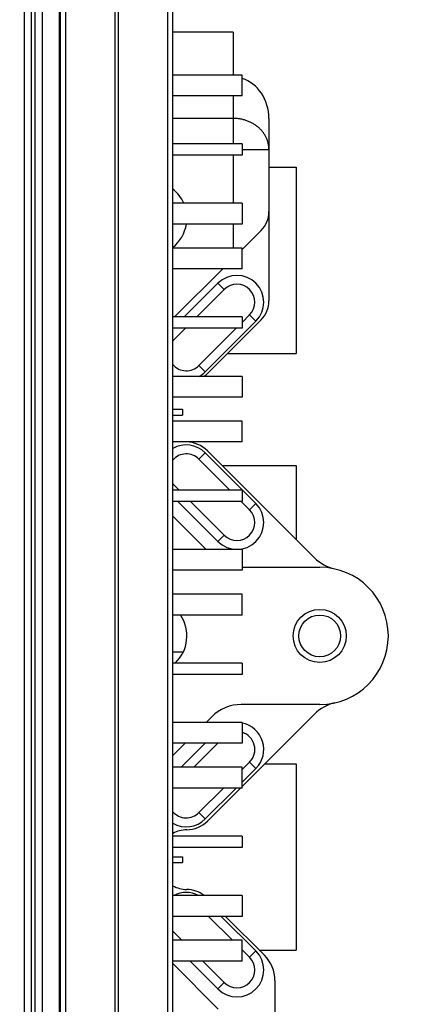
# Model space of a CAD drawing. Header units: inches. Extents: x 0.2 to 16.8, y 0.2 to 10.8.
# Tile 27 of 30: x 10.3 to 11, y 5.8 to 7.4. Entities that reach past the tile are written whole.
import ezdxf

# ---------------------------------------------------------------- set-up
doc = ezdxf.new("R2010")
doc.units = ezdxf.units.IN
doc.header["$LTSCALE"] = 0.935
doc.header["$MEASUREMENT"] = 0
doc.layers.get('0').update_dxf_attribs({"linetype": 'CONTINUOUS'})
doc.layers.add('DIMENSIONS', color=7, linetype='CONTINUOUS')
doc.styles.get("Standard").update_dxf_attribs({"font": 'txt', "width": 0.8})
doc.dimstyles.new('DIMSTYLE_1', dxfattribs={"dimtxt": 0.125, "dimasz": 0.18, "dimexe": 0.18, "dimexo": 0.0625, "dimgap": 0.09, "dimtad": 0, "dimtih": 1, "dimtoh": 1, "dimdec": 3, "dimzin": 4, "dimdsep": 46, "dimtxsty": 'STANDARD', "dimblk": '_FILLED', "dimblk1": '_FILLED', "dimblk2": '_FILLED', "dimcen": 0.09, "dimadec": 0, "dimazin": 0, "dimtp": 0.01, "dimtm": 0.01, "dimtfac": 1, "dimtdec": 3, "dimtofl": 0, "dimtmove": 0, "dimatfit": 3, "dimldrblk": '_FILLED', "dimfxl": 1, "dimtolj": 1, "dimtzin": 4, "dimarcsym": 0})
doc.dimstyles.new('DIMSTYLE_2', dxfattribs={"dimtxt": 0.125, "dimasz": 0.18, "dimexe": 0.18, "dimexo": 0.0625, "dimgap": 0.09, "dimtad": 0, "dimtih": 1, "dimtoh": 1, "dimdec": 3, "dimzin": 4, "dimdsep": 46, "dimtxsty": 'STANDARD', "dimblk": '_FILLED', "dimblk1": '_FILLED', "dimblk2": '_FILLED', "dimcen": 0.09, "dimadec": 0, "dimazin": 0, "dimtp": 0.01, "dimtm": 0.01, "dimtfac": 1, "dimtdec": 3, "dimtofl": 0, "dimtmove": 0, "dimatfit": 3, "dimldrblk": '_FILLED', "dimfxl": 1, "dimtolj": 1, "dimtzin": 4, "dimarcsym": 0})

# ---------------------------------------------------------------- blocks, each defined once
blk = doc.blocks.new('_FILLED')
at = {"color": 0, "linetype": 'BYBLOCK'}
blk.add_solid([(0, 0), (-1, 0.1736), (-1, -0.1736)], dxfattribs=at)
blk = doc.blocks.new('*D31')
at = {"layer": 'DIMENSIONS', "color": 2, "linetype": 'CONTINUOUS'}
for p, q in [((10.5024, 8.156), (11.9433, 8.156)), ((11.8183, 8.156), (11.8183, 5.7475)), ((11.8183, 3.089), (11.8183, 5.4975)), ((10.4484, 3.089), (11.9433, 3.089))]:
    blk.add_line(p, q, dxfattribs=at)
at = {"layer": 'DIMENSIONS', "color": 2, "linetype": 'CONTINUOUS', "xscale": 0.18, "yscale": 0.18, "zscale": 0.18}
for p, rotation in [((11.8183, 8.156), 90), ((11.8183, 3.089), 270)]:
    blk.add_blockref('_FILLED', p, dxfattribs=dict(at, rotation=rotation))
at = {"layer": 'DIMENSIONS', "color": 2, "linetype": 'CONTINUOUS', "insert": (11.8183, 5.685), "char_height": 0.125, "width": 1.325, "attachment_point": 2, "line_spacing_factor": 0.9}
blk.add_mtext('5.067{\\Ftxt.shx;\\W1.000000;\\H0.125000; }[128.7]', dxfattribs=at)
blk = doc.blocks.new('*D34')
at = {"layer": 'DIMENSIONS', "color": 2, "linetype": 'CONTINUOUS'}
blk.add_line((10.0543, 7.1665), (10.0543, 8.5935), dxfattribs=at)
at = {"layer": 'DIMENSIONS', "color": 2, "linetype": 'CONTINUOUS', "insert": (9.9918, 8.656), "char_height": 0.125, "width": 1.425, "attachment_point": 1, "rotation": 90, "line_spacing_factor": 0.9}
blk.add_mtext('3X .386{\\Ftxt.shx;\\W1.000000;\\H0.125000; }[9.79]', dxfattribs=at)
blk = doc.blocks.new('*D35')
at = {"layer": 'DIMENSIONS', "color": 2, "linetype": 'CONTINUOUS'}
blk.add_line((9.2084, 6.06), (9.2084, 8.5935), dxfattribs=at)
at = {"layer": 'DIMENSIONS', "color": 2, "linetype": 'CONTINUOUS', "insert": (9.1459, 8.656), "char_height": 0.125, "width": 1.325, "attachment_point": 1, "rotation": 90, "line_spacing_factor": 0.9}
blk.add_mtext('1.231{\\Ftxt.shx;\\W1.000000;\\H0.125000; }[31.28]', dxfattribs=at)

msp = doc.modelspace()

# ---------------------------------------------------------------- linework, layer by layer
at = {"color": 7, "linetype": 'CONTINUOUS'}
for p, q in [((10.3399, 8.156), (10.3399, 3.089)), ((10.3699, 8.156), (10.3699, 3.089)), ((10.4009, 3.624), (10.4009, 7.624)), ((10.5889, 3.624), (10.5889, 7.624)), ((10.6899, 7.3841), (10.5889, 7.3841)), ((10.6899, 7.3841), (10.6899, 7.3125)), ((10.7049, 7.3125), (10.5889, 7.3125)), ((10.7049, 7.2775), (10.7049, 7.3125)), ((10.7049, 7.2775), (10.5889, 7.2775)), ((10.7499, 7.2395), (10.7499, 6.9341)), ((10.7049, 7.197), (10.5889, 7.197)), ((10.7049, 7.197), (10.7049, 7.178)), ((10.7049, 7.178), (10.5889, 7.178)), ((10.7499, 7.158), (10.7953, 7.158)), ((10.7953, 7.158), (10.7953, 6.846)), ((10.7049, 7.0975), (10.5889, 7.0975)), ((10.7049, 7.0975), (10.7049, 7.0625)), ((10.7049, 7.0625), (10.5889, 7.0625)), ((10.7049, 7.02), (10.7367, 7.0518)), ((10.7049, 7.0225), (10.5889, 7.0225)), ((10.7049, 6.9875), (10.7049, 7.0225)), ((10.7049, 6.9875), (10.5889, 6.9875)), ((10.5919, 6.907), (10.6724, 6.9875)), ((10.6079, 6.907), (10.6644, 6.9635)), ((10.675, 6.9529), (10.6291, 6.907)), ((10.7049, 6.907), (10.5889, 6.907)), ((10.7281, 6.8999), (10.6432, 6.8151)), ((10.6463, 6.8119), (10.7367, 6.9023)), ((10.7049, 6.8979), (10.7175, 6.9105)), ((10.7049, 6.907), (10.7049, 6.888)), ((10.7049, 6.888), (10.5889, 6.888)), ((10.6101, 6.888), (10.5902, 6.8681)), ((10.6326, 6.8257), (10.6949, 6.888)), ((10.6804, 6.846), (10.7953, 6.846)), ((10.7049, 6.8075), (10.5889, 6.8075)), ((10.7049, 6.8075), (10.7049, 6.7725)), ((10.7049, 6.7725), (10.5889, 6.7725)), ((10.5889, 6.7525), (10.6049, 6.7525)), ((10.6049, 6.7525), (10.6049, 6.7425)), ((10.5889, 6.7425), (10.6049, 6.7425)), ((10.7049, 6.7325), (10.5889, 6.7325)), ((10.7049, 6.6975), (10.7049, 6.7325)), ((10.7049, 6.6975), (10.5889, 6.6975)), ((10.6326, 6.6687), (10.6843, 6.617)), ((10.6432, 6.6793), (10.7281, 6.5945)), ((10.8262, 6.5034), (10.6468, 6.6828)), ((10.6716, 6.658), (10.7953, 6.658)), ((10.7953, 6.658), (10.7953, 6.5343)), ((10.7049, 6.617), (10.5889, 6.617)), ((10.5995, 6.617), (10.5902, 6.6263)), ((10.7049, 6.617), (10.7049, 6.598)), ((10.7049, 6.598), (10.5889, 6.598)), ((10.6644, 6.5308), (10.5973, 6.598)), ((10.675, 6.5414), (10.6185, 6.598)), ((10.7033, 6.598), (10.7175, 6.5839)), ((10.6446, 6.5175), (10.5889, 6.5732)), ((10.7049, 6.5175), (10.5889, 6.5175)), ((10.7049, 6.5175), (10.7049, 6.4825)), ((10.7049, 6.4875), (10.8349, 6.4875)), ((10.7049, 6.4825), (10.5889, 6.4825)), ((10.7049, 6.4425), (10.5889, 6.4425)), ((10.7049, 6.4075), (10.7049, 6.4425)), ((10.7049, 6.4075), (10.5889, 6.4075)), ((10.5889, 6.346), (10.6064, 6.346)), ((10.7049, 6.327), (10.5889, 6.327)), ((10.7049, 6.327), (10.7049, 6.308)), ((10.7049, 6.308), (10.5889, 6.308)), ((10.8349, 6.2575), (10.7036, 6.2575)), ((10.7049, 6.1202), (10.8262, 6.2415)), ((10.7049, 6.2275), (10.5889, 6.2275)), ((10.6446, 6.2275), (10.6541, 6.237)), ((10.7049, 6.2275), (10.7049, 6.1925)), ((10.5889, 6.1718), (10.6096, 6.1925)), ((10.7049, 6.1925), (10.5889, 6.1925)), ((10.6028, 6.1525), (10.6428, 6.1925)), ((10.624, 6.1525), (10.664, 6.1925)), ((10.7175, 6.1611), (10.7049, 6.1485)), ((10.7426, 6.158), (10.7953, 6.158)), ((10.7953, 6.158), (10.7953, 5.846)), ((10.7049, 6.1525), (10.5889, 6.1525)), ((10.7049, 6.1175), (10.7049, 6.1525)), ((10.7281, 6.1505), (10.7049, 6.1273)), ((10.7049, 6.1175), (10.5889, 6.1175)), ((10.6738, 6.1175), (10.6326, 6.0763)), ((10.6951, 6.1175), (10.6432, 6.0657)), ((10.6468, 6.0621), (10.7021, 6.1175)), ((10.7049, 6.037), (10.5889, 6.037)), ((10.7049, 6.037), (10.7049, 6.018)), ((10.7049, 6.018), (10.5889, 6.018)), ((10.5889, 6.0025), (10.6049, 6.0025)), ((10.5889, 5.9925), (10.6049, 5.9925)), ((10.6049, 6.0025), (10.6049, 5.9925)), ((10.7049, 5.9375), (10.5889, 5.9375)), ((10.7049, 5.9375), (10.7049, 5.9025)), ((10.7049, 5.9025), (10.5889, 5.9025)), ((10.6488, 5.9025), (10.6888, 5.8625)), ((10.6701, 5.9025), (10.7281, 5.8445)), ((10.7423, 5.8373), (10.6771, 5.9025)), ((10.604, 5.8625), (10.5902, 5.8763)), ((10.7049, 5.8625), (10.5889, 5.8625)), ((10.7049, 5.8275), (10.7049, 5.8625)), ((10.7049, 5.8465), (10.7175, 5.8339)), ((10.7336, 5.846), (10.7953, 5.846)), ((10.7049, 5.8275), (10.5889, 5.8275)), ((10.6644, 5.7808), (10.6178, 5.8275)), ((10.675, 5.7914), (10.639, 5.8275)), ((10.6651, 5.747), (10.5889, 5.8232)), ((10.7599, 5.7949), (10.7599, 5.4501))]:
    msp.add_line(p, q, dxfattribs=at)
at = {"color": 9, "linetype": 'CONTINUOUS'}
for p, q in [((10.3519, 3.089), (10.3519, 8.156)), ((10.3579, 8.156), (10.3579, 3.089)), ((10.3991, 3.443), (10.3991, 7.806)), ((10.4098, 3.624), (10.4098, 7.624)), ((10.4917, 7.624), (10.4917, 3.624)), ((10.498, 3.624), (10.498, 7.624)), ((10.5799, 7.624), (10.5799, 3.624)), ((10.6899, 7.2775), (10.6899, 7.197)), ((10.6899, 7.2398), (10.5889, 7.2398)), ((10.7049, 7.1878), (10.7499, 7.1878)), ((10.6899, 7.178), (10.6899, 7.0975)), ((10.6899, 7.0625), (10.6899, 7.0225)), ((10.6644, 6.9635), (10.675, 6.9529)), ((10.7175, 6.9105), (10.7281, 6.8999)), ((10.5902, 6.8681), (10.5889, 6.8694)), ((10.6432, 6.8151), (10.6326, 6.8257)), ((10.6326, 6.6687), (10.6432, 6.6793)), ((10.5889, 6.625), (10.5902, 6.6263)), ((10.7281, 6.5945), (10.7175, 6.5839)), ((10.675, 6.5414), (10.6644, 6.5308)), ((10.7175, 6.1611), (10.7281, 6.1505)), ((10.6432, 6.0657), (10.6326, 6.0763)), ((10.5889, 5.875), (10.5902, 5.8763)), ((10.7281, 5.8445), (10.7175, 5.8339)), ((10.675, 5.7914), (10.6644, 5.7808))]:
    msp.add_line(p, q, dxfattribs=at)
at = {"color": 7, "linetype": 'CONTINUOUS'}
for radius in [0.0445, 0.035]:
    msp.add_circle((10.8349, 6.3725), radius, dxfattribs=at)
for centre, radius, start, end in [((10.5499, 7.0725), 0.0625, 23.5867, 51.3666), ((10.7049, 7.0836), 0.045, 315, 360), ((10.5499, 7.0725), 0.0625, 308.6333, 350.7871), ((10.6963, 6.9317), 0.045, 315, 135), ((10.6963, 6.9317), 0.03, 315, 135), ((10.7049, 6.9341), 0.045, 315, 360), ((10.6114, 6.8469), 0.03, 135, 138.7358), ((10.6114, 6.8469), 0.03, 221.2509, 315), ((10.6114, 6.8469), 0.045, 298.8263, 315), ((10.6114, 6.8469), 0.045, 239.9383, 241.1736), ((10.6114, 6.8469), 0.0494, 307.0841, 315), ((10.6114, 6.6475), 0.045, 45, 120.0699), ((10.6114, 6.6475), 0.05, 45, 89.0454), ((10.6114, 6.6475), 0.03, 45, 138.7491), ((10.6114, 6.6475), 0.03, 221.2642, 225), ((10.6963, 6.5626), 0.045, 225, 45), ((10.6963, 6.5626), 0.03, 225, 45), ((10.8757, 6.5529), 0.07, 225, 257.2563), ((10.8349, 6.3725), 0.115, 270, 90), ((10.5499, 6.3725), 0.0625, 313.2588, 34.0782), ((10.7036, 6.1875), 0.07, 90, 135), ((10.8757, 6.192), 0.07, 102.7438, 135), ((10.6963, 6.1823), 0.045, 315, 78.9541), ((10.6963, 6.1823), 0.03, 315, 73.298), ((10.6114, 6.0975), 0.03, 138.1078, 138.7349), ((10.6114, 6.0975), 0.03, 221.2518, 315), ((10.6114, 6.0975), 0.045, 239.9306, 315), ((10.6114, 6.0975), 0.05, 270.8393, 315), ((10.6129, 5.9975), 0.05, 90.8393, 118.6901), ((10.6129, 5.9975), 0.05, 241.3098, 269.161), ((10.6114, 5.8975), 0.045, 62.7761, 117.2243), ((10.6114, 5.8975), 0.05, 53.1409, 89.161), ((10.6114, 5.8975), 0.03, 221.2635, 225), ((10.6963, 5.8126), 0.045, 225, 45), ((10.6963, 5.8126), 0.03, 225, 45), ((10.6999, 5.7949), 0.06, 0, 45)]:
    msp.add_arc(centre, radius, start, end, dxfattribs=at)
msp.add_ellipse((10.6899, 7.2395), major_axis=(0, 0.0693), ratio=0.866025, start_param=-1.570796, end_param=-0.252911, dxfattribs=at)
at = {"color": 9, "linetype": 'CONTINUOUS'}
msp.add_open_spline([(10.7499, 7.1878), (10.7499, 7.1895), (10.7497, 7.193), (10.7488, 7.198), (10.7474, 7.203), (10.7454, 7.2078), (10.7429, 7.2124), (10.7398, 7.2168), (10.7363, 7.2209), (10.7323, 7.2247), (10.728, 7.2281), (10.7232, 7.2311), (10.7182, 7.2338), (10.7128, 7.2359), (10.7073, 7.2377), (10.7016, 7.2389), (10.6958, 7.2396), (10.6918, 7.2398), (10.6899, 7.2398)], degree=3, knots=[0, 0, 0, 0, 0.057962, 0.116107, 0.174612, 0.233636, 0.293313, 0.353749, 0.415018, 0.477159, 0.540176, 0.60404, 0.668693, 0.734048, 0.799993, 0.866398, 0.933119, 1, 1, 1, 1], dxfattribs=at)

# ---------------------------------------------------------------- dimensions: what is measured, and where the dimension line sits
at = {"layer": 'DIMENSIONS', "color": 2, "linetype": 'CONTINUOUS'}
dim = msp.add_ordinate_dim(feature_location=(10.0543, 7.1665), offset=(0, 1.427), dtype=1, origin=(10.4399, 7.104), text='3X <>', dimstyle='DIMSTYLE_1', dxfattribs=at)
dim.commit()
dim.dimension.update_dxf_attribs({"geometry": '*D34', "text_midpoint": (10.0543, 9.3685)})
dim = msp.add_ordinate_dim(feature_location=(9.20837548, 6.05998234), offset=(0, 2.53350998), dtype=1, origin=(10.43987546, 5.99748234), dimstyle='DIMSTYLE_1', dxfattribs=at)
dim.commit()
dim.dimension.update_dxf_attribs({"geometry": '*D35', "text_midpoint": (9.20837548, 9.31849232)})
dim = msp.add_linear_dim(base=(11.8183, 8.156), p1=(10.4484, 3.089), p2=(10.5024, 8.156), angle=90, dimstyle='DIMSTYLE_2', dxfattribs=at)
dim.commit()
dim.dimension.update_dxf_attribs({"geometry": '*D31', "text_midpoint": (11.6683, 5.6225), "dimtype": 160})

doc.saveas('drawing.dxf')
